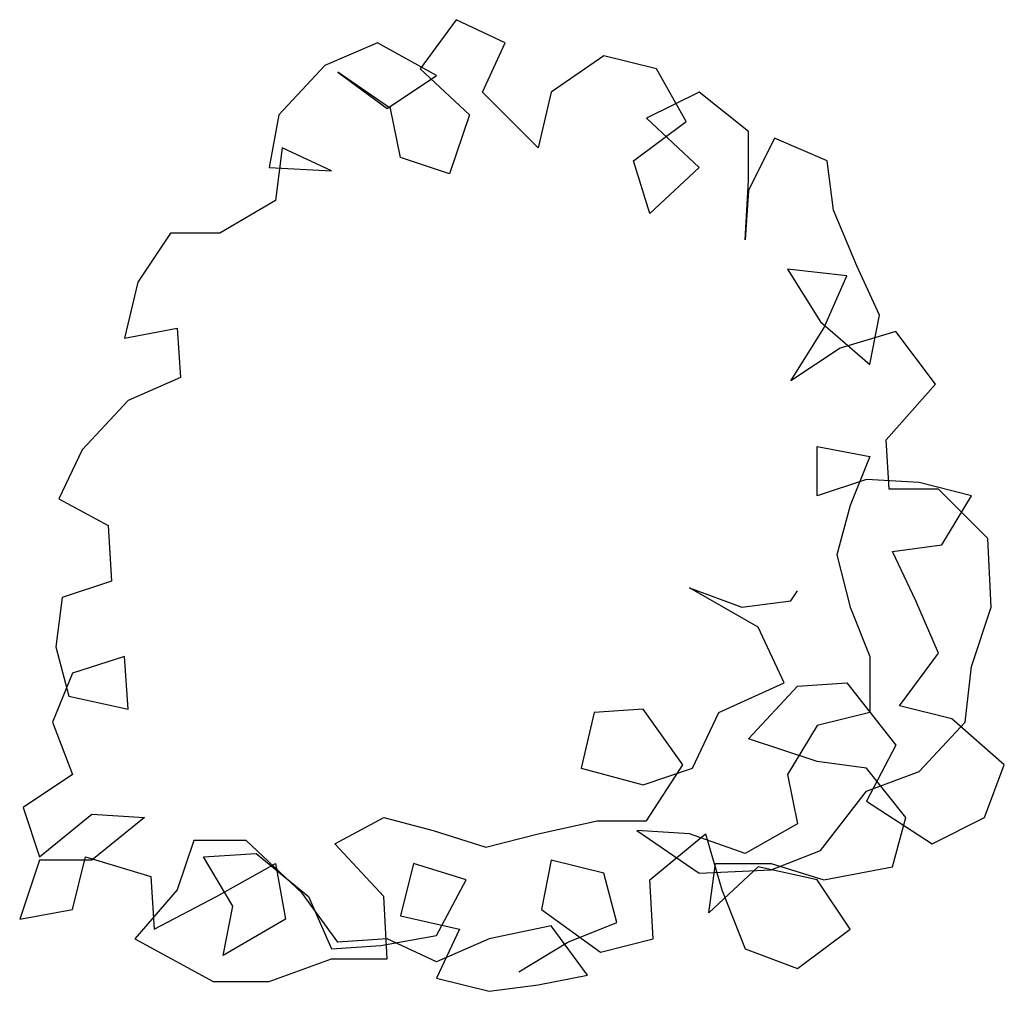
# Model space of a CAD drawing. Extents: x 33.87 to 35.94, y -11.78 to -9.74.
import ezdxf

# ---------------------------------------------------------------- set-up
doc = ezdxf.new("R2010")
doc.units = 0
doc.header["$MEASUREMENT"] = 0
doc.layers.get('0').update_dxf_attribs({"linetype": 'CONTINUOUS'})
doc.layers.add('DIBUJO', color=5, linetype='CONTINUOUS')

# ---------------------------------------------------------------- blocks, each defined once
blk = doc.blocks.new('ARBAARB5')
for p, q in [((-0.0423, 1.953), (-0.1184, 1.8494)), ((0.0607, 1.9044), (-0.0423, 1.953)), ((-0.2079, 1.9044), (-0.3185, 1.8564)), ((-0.0838, 1.8353), (-0.2079, 1.9044)), ((0.0127, 1.8007), (0.0607, 1.9044)), ((0.2679, 1.8769), (0.1572, 1.8007)), ((0.3785, 1.8494), (0.2679, 1.8769)), ((-0.3185, 1.8564), (-0.4151, 1.7527)), ((-0.1804, 1.7662), (-0.291, 1.8423)), ((-0.291, 1.8423), (-0.1874, 1.7662)), ((-0.1184, 1.8494), (-0.0148, 1.7527)), ((0.4405, 1.7387), (0.3785, 1.8494)), ((-0.1874, 1.7662), (-0.0838, 1.8353)), ((0.1298, 1.6836), (0.0127, 1.8007)), ((0.1572, 1.8007), (0.1298, 1.6836)), ((0.468, 1.8007), (0.3574, 1.7457)), ((0.5716, 1.7182), (0.468, 1.8007)), ((-0.1599, 1.6632), (-0.1804, 1.7662)), ((-0.4151, 1.7527), (-0.4355, 1.6421)), ((-0.0148, 1.7527), (-0.0563, 1.6286)), ((0.3299, 1.6561), (0.4405, 1.7387)), ((0.3574, 1.7457), (0.468, 1.6421)), ((0.5716, 1.6145), (0.5716, 1.7182)), ((0.6266, 1.7041), (0.5716, 1.5941)), ((0.7372, 1.6561), (0.6266, 1.7041)), ((-0.408, 1.6836), (-0.4221, 1.5729)), ((-0.3044, 1.635), (-0.408, 1.6836)), ((-0.0563, 1.6286), (-0.1599, 1.6632)), ((0.3644, 1.5454), (0.3299, 1.6561)), ((0.7507, 1.5525), (0.7372, 1.6561)), ((-0.4355, 1.6421), (-0.3044, 1.635)), ((0.468, 1.6421), (0.3644, 1.5454)), ((0.5646, 1.4904), (0.5716, 1.6145)), ((0.5716, 1.5941), (0.5646, 1.4904)), ((-0.4221, 1.5729), (-0.5391, 1.5038)), ((0.7992, 1.4354), (0.7507, 1.5525)), ((-0.6427, 1.5038), (-0.7118, 1.4008)), ((-0.5391, 1.5038), (-0.6427, 1.5038)), ((0.7781, 1.4143), (0.6541, 1.4283)), ((0.6541, 1.4283), (0.7232, 1.3176)), ((0.8472, 1.3317), (0.7992, 1.4354)), ((0.7302, 1.3042), (0.7781, 1.4143)), ((-0.7118, 1.4008), (-0.7393, 1.2831)), ((0.8267, 1.2281), (0.8472, 1.3317)), ((-0.7393, 1.2831), (-0.6286, 1.3042)), ((-0.6286, 1.3042), (-0.6216, 1.2005)), ((0.6611, 1.1935), (0.7302, 1.3042)), ((0.7232, 1.3176), (0.8267, 1.2281)), ((0.8817, 1.2972), (0.7647, 1.2626)), ((0.9649, 1.1865), (0.8817, 1.2972)), ((0.7647, 1.2626), (0.6611, 1.1935)), ((-0.6216, 1.2005), (-0.7322, 1.1519)), ((0.8613, 1.0694), (0.9649, 1.1865)), ((-0.7322, 1.1519), (-0.8288, 1.0483)), ((0.8677, 0.9657), (0.8613, 1.0694)), ((-0.8288, 1.0483), (-0.8774, 0.9452)), ((0.7161, 0.9516), (0.7161, 1.0553)), ((0.7161, 1.0553), (0.8267, 1.0348)), ((0.8267, 1.0348), (0.7852, 0.9312)), ((0.8197, 0.9862), (0.7161, 0.9516)), ((0.9303, 0.9798), (0.8197, 0.9862)), ((1.0403, 0.9516), (0.9303, 0.9798)), ((0.9713, 0.9657), (0.8677, 0.9657)), ((1.0749, 0.862), (0.9713, 0.9657)), ((-0.8774, 0.9452), (-0.7738, 0.8896)), ((0.9783, 0.8486), (1.0403, 0.9516)), ((0.7852, 0.9312), (0.7577, 0.8275)), ((-0.7738, 0.8896), (-0.7668, 0.7725)), ((0.8747, 0.8345), (0.9783, 0.8486)), ((1.0819, 0.7174), (1.0749, 0.862)), ((0.9233, 0.7309), (0.8747, 0.8345)), ((0.7577, 0.8275), (0.7852, 0.7174)), ((-0.7668, 0.7725), (-0.8703, 0.7379)), ((0.5921, 0.6758), (0.4476, 0.7584)), ((0.4476, 0.7584), (0.5575, 0.7174)), ((0.6611, 0.7309), (0.6746, 0.752)), ((-0.8703, 0.7379), (-0.8838, 0.6343)), ((0.5575, 0.7174), (0.6611, 0.7309)), ((0.9713, 0.6208), (0.9233, 0.7309)), ((0.7852, 0.7174), (0.8267, 0.6138)), ((1.0403, 0.5927), (1.0819, 0.7174)), ((0.6471, 0.5587), (0.5921, 0.6758)), ((-0.8838, 0.6343), (-0.8563, 0.5306)), ((0.8888, 0.5101), (0.9713, 0.6208)), ((-0.7393, 0.6138), (-0.8492, 0.5792)), ((-0.7322, 0.5031), (-0.7393, 0.6138)), ((0.8267, 0.6138), (0.8267, 0.496)), ((1.0269, 0.4756), (1.0403, 0.5927)), ((-0.8492, 0.5792), (-0.8908, 0.4756)), ((0.5096, 0.496), (0.6471, 0.5587)), ((0.6746, 0.5517), (0.7781, 0.5587)), ((0.7781, 0.5587), (0.8817, 0.4276)), ((0.5716, 0.441), (0.6746, 0.5517)), ((-0.8563, 0.5306), (-0.7322, 0.5031)), ((0.3504, 0.5031), (0.2474, 0.496)), ((0.4335, 0.386), (0.3504, 0.5031)), ((0.9988, 0.4826), (0.8888, 0.5101)), ((0.2474, 0.496), (0.2199, 0.3789)), ((0.4539, 0.3789), (0.5096, 0.496)), ((0.8267, 0.496), (0.7161, 0.4685)), ((1.1094, 0.386), (0.9988, 0.4826)), ((-0.8908, 0.4756), (-0.8492, 0.3655)), ((0.7161, 0.4685), (0.6541, 0.3655)), ((0.9303, 0.3719), (1.0269, 0.4756)), ((0.7161, 0.393), (0.5716, 0.441)), ((0.8817, 0.4276), (0.8197, 0.3098)), ((0.2199, 0.3789), (0.3504, 0.3444)), ((0.3504, 0.3444), (0.4539, 0.3789)), ((0.3574, 0.2682), (0.4335, 0.386)), ((0.8197, 0.3789), (0.7161, 0.393)), ((0.9022, 0.2753), (0.8197, 0.3789)), ((1.0678, 0.2753), (1.1094, 0.386)), ((-0.8492, 0.3655), (-0.9528, 0.2964)), ((0.6541, 0.3655), (0.6746, 0.2618)), ((0.8197, 0.331), (0.9303, 0.3719)), ((0.7232, 0.2062), (0.8197, 0.331)), ((-0.9528, 0.2964), (-0.9183, 0.1927)), ((0.8197, 0.3098), (0.9578, 0.2203)), ((-0.9183, 0.1927), (-0.8083, 0.2823)), ((-0.8083, 0.2823), (-0.6977, 0.2753)), ((-0.6977, 0.2753), (-0.8083, 0.1857)), ((-0.2974, 0.2203), (-0.1944, 0.2753)), ((-0.1944, 0.2753), (-0.0909, 0.2478)), ((0.8747, 0.1716), (0.9022, 0.2753)), ((0.9578, 0.2203), (1.0678, 0.2753)), ((0.1298, 0.2407), (0.2538, 0.2682)), ((0.2538, 0.2682), (0.3574, 0.2682)), ((0.6746, 0.2618), (0.5646, 0.1998)), ((-0.0909, 0.2478), (0.0198, 0.2132)), ((0.0198, 0.2132), (0.1298, 0.2407)), ((0.3369, 0.2478), (0.468, 0.1582)), ((0.4476, 0.2407), (0.3369, 0.2478)), ((0.3644, 0.1441), (0.4814, 0.2407)), ((0.5646, 0.1998), (0.4476, 0.2407)), ((0.4814, 0.2407), (0.516, 0.1236)), ((-0.5941, 0.2273), (-0.6286, 0.1236)), ((-0.4841, 0.2273), (-0.5941, 0.2273)), ((-0.3665, 0.1166), (-0.4841, 0.2273)), ((-0.1944, 0.1096), (-0.2974, 0.2203)), ((-0.8492, 0.082), (-0.8217, 0.1927)), ((-0.8217, 0.1927), (-0.6843, 0.1512)), ((-0.5736, 0.1927), (-0.463, 0.1998)), ((-0.5116, 0.0891), (-0.5736, 0.1927)), ((-0.463, 0.1998), (-0.353, 0.1096)), ((0.6196, 0.1652), (0.7232, 0.2062)), ((-0.9183, 0.1857), (-0.9599, 0.0616)), ((-0.8083, 0.1857), (-0.9183, 0.1857)), ((-0.5461, 0.1096), (-0.4221, 0.1787)), ((-0.4221, 0.1787), (-0.401, 0.0616)), ((-0.1324, 0.1787), (-0.1599, 0.0686)), ((-0.0218, 0.1441), (-0.1324, 0.1787)), ((0.1572, 0.1857), (0.1368, 0.082)), ((0.2679, 0.1582), (0.1572, 0.1857)), ((0.4885, 0.075), (0.5025, 0.1787)), ((0.5921, 0.1716), (0.4885, 0.075)), ((0.5025, 0.1787), (0.6196, 0.1787)), ((0.7161, 0.1441), (0.5921, 0.1716)), ((0.6196, 0.1787), (0.7302, 0.1441)), ((0.7302, 0.1441), (0.8747, 0.1716)), ((-0.6843, 0.1512), (-0.6772, 0.0405)), ((0.2954, 0.0545), (0.2679, 0.1582)), ((0.468, 0.1582), (0.6196, 0.1652)), ((-0.0838, 0.027), (-0.0218, 0.1441)), ((0.3715, 0.02), (0.3644, 0.1441)), ((0.7852, 0.0405), (0.7161, 0.1441)), ((-0.6286, 0.1236), (-0.7182, 0.02)), ((-0.6772, 0.0405), (-0.5461, 0.1096)), ((-0.291, 0.0129), (-0.3665, 0.1166)), ((-0.353, 0.1096), (-0.3044, -0.0005)), ((-0.1874, -0.0216), (-0.1944, 0.1096)), ((0.516, 0.1236), (0.5646, -0.0005)), ((-0.5321, -0.0146), (-0.5116, 0.0891)), ((-0.9599, 0.0616), (-0.8492, 0.082)), ((-0.1599, 0.0686), (-0.0359, 0.0405)), ((0.1368, 0.082), (0.2608, -0.0075)), ((-0.401, 0.0616), (-0.5321, -0.0146)), ((0.1572, 0.0475), (0.0268, 0.02)), ((0.2333, -0.0562), (0.1572, 0.0475)), ((0.1918, 0.0129), (0.2954, 0.0545)), ((-0.2008, 0.0065), (-0.0838, 0.027)), ((-0.0359, 0.0405), (-0.0838, -0.0626)), ((0.6746, -0.0421), (0.7852, 0.0405)), ((-0.7182, 0.02), (-0.5532, -0.0696)), ((-0.3044, -0.0005), (-0.2008, 0.0065)), ((-0.1874, 0.02), (-0.291, 0.0129)), ((-0.0838, -0.028), (-0.1874, 0.02)), ((0.0268, 0.02), (-0.0838, -0.028)), ((0.0888, -0.0491), (0.1918, 0.0129)), ((0.2608, -0.0075), (0.3715, 0.02)), ((0.5646, -0.0005), (0.6746, -0.0421)), ((-0.4355, -0.0696), (-0.3044, -0.0216)), ((-0.3044, -0.0216), (-0.1874, -0.0216)), ((0.1298, -0.0766), (0.2333, -0.0562)), ((-0.5532, -0.0696), (-0.4355, -0.0696)), ((-0.0838, -0.0626), (0.0268, -0.0901)), ((0.0268, -0.0901), (0.1298, -0.0766))]:
    blk.add_line(p, q)

msp = doc.modelspace()

# ---------------------------------------------------------------- block references
at = {"layer": 'DIBUJO'}
msp.add_blockref('ARBAARB5', (34.8321, -11.6909), dxfattribs=at)

doc.saveas('drawing.dxf')
